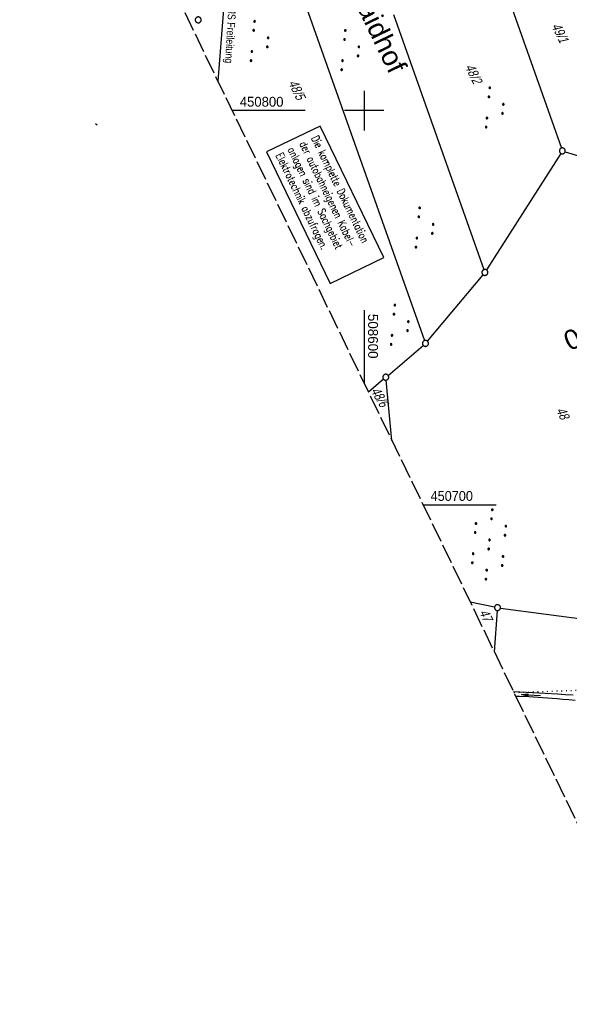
# Model space of a CAD drawing. Extents: x 508513 to 509174, y 450079 to 451036.
# Tile 27 of 51: x 508513 to 508652, y 450573 to 450823. Entities that reach past the tile are written whole.
import ezdxf
from ezdxf.enums import TextEntityAlignment as Align

# ---------------------------------------------------------------- set-up
doc = ezdxf.new("R2010")
doc.units = 0
doc.header["$LTSCALE"] = 10
doc.header["$MEASUREMENT"] = 0
for name, pattern in [('AUSGEZOGEN', [0]), ('LT00', [0]), ('LT14', [0.6, 0.5, -0.1]), ('LT17', [0.15, 0.1, -0.05]), ('PUNKTX2_STR', [0.6, 0.1, -0.5])]:
    doc.linetypes.add(name, pattern=pattern)
doc.layers.get('0').update_dxf_attribs({"linetype": 'LT00'})
for name, color, linetype in [('--EK_ST-93-1', 30, 'LT17'), ('BAB-KABEL_TEXT_KASTEN', 224, 'Continuous'), ('DFK_BEB_SCHR', 254, 'LT00'), ('DFK_FLUR_NR', 250, 'LT00'), ('DFK_GZPKT', 250, 'LT00'), ('DFK_KATASTER', 250, 'LT00'), ('DFK_NUTZUNG', 250, 'LT00'), ('DFK_NUTZUNGSGRENZE', 70, 'PUNKTX2_STR'), ('ORTSNAMEN', 250, 'Continuous'), ('PFEIL', 140, 'AUSGEZOGEN'), ('STROM_FREILTG', 80, 'STROMFREILEITUNG'), ('STROM_TEXT', 80, 'Continuous'), ('V122_GRABEN', 250, 'LT00'), ('V122_RASTER', 250, 'LT00')]:
    doc.layers.add(name, color=color, linetype=linetype)
doc.layers.add('-BLATT_122-RAND', color=7, linetype='LT14', plot=False)
doc.styles.add('Arial', font='ARIAL.TTF')
doc.styles.add('Beschrift', font='ARIAL.TTF')
doc.styles.add('ROMANS', font='romans.shx', dxfattribs={"width": 0.8})
doc.styles.get("Standard").update_dxf_attribs({"font": 'ARIAL.TTF'})
doc.styles.add('Strom', font='txt-alt.shx')
doc.styles.add('Versorgungsltg', font='ARIAL.TTF', dxfattribs={"width": 0.8, "height": 2})
doc.linetypes.add('STROMFREILEITUNG', pattern='A,12.7,-5.5,["xx",Strom,S=2.5,R=0,X=-2.6,Y=-0.85],-4.35', length=22.55)

# ---------------------------------------------------------------- blocks, each defined once
blk = doc.blocks.new('SYMB7010')
at = {"color": 0, "linetype": 'ByBlock'}
for points in [[(-0.031408, 0.499213), (-0.093728, 0.49134), (-0.15457, 0.475719), (-0.212975, 0.452595), (-0.268021, 0.422333), (-0.31884, 0.385411), (-0.36463, 0.342411), (-0.40467, 0.29401), (-0.438329, 0.240973), (-0.465074, 0.184136), (-0.484486, 0.124395), (-0.496256, 0.062692), (-0.5002, 0)], [(-0.5002, 0), (-0.496256, -0.062692), (-0.484486, -0.124395), (-0.465075, -0.184136), (-0.438329, -0.240973), (-0.404671, -0.29401), (-0.36463, -0.342411), (-0.31884, -0.385411), (-0.268021, -0.422333), (-0.212975, -0.452595), (-0.154571, -0.475719), (-0.093728, -0.49134), (-0.031408, -0.499213), (0.031408, -0.499213)], [(0.5002, 0), (0.496256, 0.062692), (0.484485, 0.124395), (0.465074, 0.184136), (0.438329, 0.240973), (0.40467, 0.29401), (0.36463, 0.342411), (0.31884, 0.385411), (0.268021, 0.422333), (0.212975, 0.452595), (0.15457, 0.475719), (0.093728, 0.49134), (0.031408, 0.499213), (-0.031408, 0.499213)], [(0.031408, -0.499213), (0.093728, -0.491341), (0.15457, -0.475719), (0.212975, -0.452595), (0.268021, -0.422333), (0.31884, -0.385411), (0.36463, -0.342411), (0.404671, -0.294011), (0.438329, -0.240974), (0.465075, -0.184136), (0.484486, -0.124395), (0.496256, -0.062692), (0.500201, 0)]]:
    blk.add_lwpolyline(points, dxfattribs=at)
blk = doc.blocks.new('SYMB7111')
at = {"color": 0, "linetype": 'ByBlock'}
for p, q in [((-0.13, 0.202919), (-0.13, 0.177081)), ((-0.125, 0.172895), (-0.125, 0.207105)), ((-0.12, 0.209164), (-0.12, 0.170836)), ((-0.115, 0.170204), (-0.115, 0.209796)), ((-0.11, 0.209164), (-0.11, 0.170836)), ((-0.105, 0.172895), (-0.105, 0.207105)), ((-0.1, 0.202919), (-0.1, 0.177081)), ((-0.095, 0.189874), (-0.095, 0.190146)), ((0.1, 0.202919), (0.1, 0.177081)), ((0.105, 0.172895), (0.105, 0.207105)), ((0.11, 0.209164), (0.11, 0.170836)), ((0.115, 0.170204), (0.115, 0.209796)), ((0.12, 0.209164), (0.12, 0.170836)), ((0.125, 0.172895), (0.125, 0.207105)), ((0.13, 0.202919), (0.13, 0.177081)), ((0.135, 0.189874), (0.135, 0.190146)), ((-0.515, -0.177081), (-0.515, -0.202919)), ((-0.51, -0.207105), (-0.51, -0.172895)), ((-0.505, -0.170836), (-0.505, -0.209164)), ((-0.5, -0.209796), (-0.5, -0.170204)), ((-0.495, -0.170836), (-0.495, -0.209164)), ((-0.49, -0.207105), (-0.49, -0.172895)), ((-0.485, -0.177081), (-0.485, -0.202919)), ((-0.48, -0.190126), (-0.48, -0.189854)), ((-0.285, -0.177081), (-0.285, -0.202919)), ((-0.28, -0.207105), (-0.28, -0.172895)), ((-0.275, -0.170836), (-0.275, -0.209164)), ((-0.27, -0.209796), (-0.27, -0.170204)), ((-0.265, -0.170836), (-0.265, -0.209164)), ((-0.26, -0.207105), (-0.26, -0.172895)), ((-0.255, -0.177081), (-0.255, -0.202919)), ((-0.25, -0.190126), (-0.25, -0.189854)), ((0.255, -0.177081), (0.255, -0.202919)), ((0.26, -0.207105), (0.26, -0.172895)), ((0.265, -0.170836), (0.265, -0.209164)), ((0.27, -0.209796), (0.27, -0.170204)), ((0.275, -0.170836), (0.275, -0.209164)), ((0.28, -0.207105), (0.28, -0.172895)), ((0.285, -0.177081), (0.285, -0.202919)), ((0.29, -0.190126), (0.29, -0.189854)), ((0.485, -0.177081), (0.485, -0.202919)), ((0.49, -0.207105), (0.49, -0.172895)), ((0.495, -0.170836), (0.495, -0.209164)), ((0.5, -0.209796), (0.5, -0.170204)), ((0.505, -0.170836), (0.505, -0.209164)), ((0.51, -0.207105), (0.51, -0.172895)), ((0.515, -0.177081), (0.515, -0.202919)), ((0.52, -0.190126), (0.52, -0.189854))]:
    blk.add_line(p, q, dxfattribs=at)
for points in [[(-0.095, 0.19), (-0.096981, 0.198678), (-0.10253, 0.205637), (-0.11055, 0.209499), (-0.11945, 0.209499), (-0.12747, 0.205637), (-0.133019, 0.198678), (-0.135, 0.19), (-0.133019, 0.181322), (-0.12747, 0.174363), (-0.11945, 0.170501), (-0.11055, 0.170501), (-0.10253, 0.174363), (-0.096981, 0.181322), (-0.095, 0.19)], [(0.135, 0.19), (0.133019, 0.198678), (0.12747, 0.205637), (0.11945, 0.209499), (0.11055, 0.209499), (0.10253, 0.205637), (0.096981, 0.198678), (0.095, 0.19), (0.096981, 0.181322), (0.10253, 0.174363), (0.11055, 0.170501), (0.11945, 0.170501), (0.12747, 0.174363), (0.133019, 0.181322), (0.135, 0.19)], [(-0.48, -0.19), (-0.481981, -0.181322), (-0.48753, -0.174363), (-0.49555, -0.170501), (-0.50445, -0.170501), (-0.51247, -0.174363), (-0.518019, -0.181322), (-0.52, -0.19), (-0.518019, -0.198678), (-0.51247, -0.205637), (-0.50445, -0.209499), (-0.49555, -0.209499), (-0.48753, -0.205637), (-0.481981, -0.198678), (-0.48, -0.19)], [(-0.25, -0.19), (-0.251981, -0.181322), (-0.25753, -0.174363), (-0.26555, -0.170501), (-0.27445, -0.170501), (-0.28247, -0.174363), (-0.288019, -0.181322), (-0.29, -0.19), (-0.288019, -0.198678), (-0.28247, -0.205637), (-0.27445, -0.209499), (-0.26555, -0.209499), (-0.25753, -0.205637), (-0.251981, -0.198678), (-0.25, -0.19)], [(0.29, -0.19), (0.288019, -0.181322), (0.28247, -0.174363), (0.27445, -0.170501), (0.26555, -0.170501), (0.25753, -0.174363), (0.251981, -0.181322), (0.25, -0.19), (0.251981, -0.198678), (0.25753, -0.205637), (0.26555, -0.209499), (0.27445, -0.209499), (0.28247, -0.205637), (0.288019, -0.198678), (0.29, -0.19)], [(0.52, -0.19), (0.518019, -0.181322), (0.51247, -0.174363), (0.50445, -0.170501), (0.49555, -0.170501), (0.48753, -0.174363), (0.481981, -0.181322), (0.48, -0.19), (0.481981, -0.198678), (0.48753, -0.205637), (0.49555, -0.209499), (0.50445, -0.209499), (0.51247, -0.205637), (0.518019, -0.198678), (0.52, -0.19)]]:
    blk.add_lwpolyline(points, dxfattribs=at)
blk = doc.blocks.new('SYMB7110')
at = {"color": 0, "linetype": 'ByBlock'}
for p, q in [((-0.515, 0.392919), (-0.515, 0.367081)), ((-0.51, 0.362895), (-0.51, 0.397105)), ((-0.505, 0.399164), (-0.505, 0.360836)), ((-0.5, 0.360204), (-0.5, 0.399796)), ((-0.495, 0.399164), (-0.495, 0.360836)), ((-0.49, 0.362895), (-0.49, 0.397105)), ((-0.485, 0.392919), (-0.485, 0.367081)), ((-0.48, 0.379874), (-0.48, 0.380145)), ((-0.285, 0.392919), (-0.285, 0.367081)), ((-0.28, 0.362895), (-0.28, 0.397105)), ((-0.275, 0.399164), (-0.275, 0.360836)), ((-0.27, 0.360204), (-0.27, 0.399796)), ((-0.265, 0.399164), (-0.265, 0.360836)), ((-0.26, 0.362895), (-0.26, 0.397105)), ((-0.255, 0.392919), (-0.255, 0.367081)), ((-0.25, 0.379874), (-0.25, 0.380146)), ((0.255, 0.392919), (0.255, 0.367081)), ((0.26, 0.362895), (0.26, 0.397105)), ((0.265, 0.399164), (0.265, 0.360836)), ((0.27, 0.360204), (0.27, 0.399796)), ((0.275, 0.399164), (0.275, 0.360836)), ((0.28, 0.362895), (0.28, 0.397105)), ((0.285, 0.392919), (0.285, 0.367081)), ((0.29, 0.379874), (0.29, 0.380145)), ((0.485, 0.392919), (0.485, 0.367081)), ((0.49, 0.362895), (0.49, 0.397105)), ((0.495, 0.399164), (0.495, 0.360836)), ((0.5, 0.360204), (0.5, 0.399796)), ((0.505, 0.399164), (0.505, 0.360836)), ((0.51, 0.362895), (0.51, 0.397105)), ((0.515, 0.392919), (0.515, 0.367081)), ((0.52, 0.379874), (0.52, 0.380146)), ((-0.9, 0.012919), (-0.9, -0.012919)), ((-0.895, -0.017106), (-0.895, 0.017105)), ((-0.89, 0.019164), (-0.89, -0.019164)), ((-0.885, -0.019797), (-0.885, 0.019796)), ((-0.88, 0.019164), (-0.88, -0.019164)), ((-0.875, -0.017106), (-0.875, 0.017105)), ((-0.87, 0.012919), (-0.87, -0.012919)), ((-0.865, -0.000126), (-0.865, 0.000145)), ((-0.67, 0.012919), (-0.67, -0.012919)), ((-0.665, -0.017106), (-0.665, 0.017105)), ((-0.66, 0.019164), (-0.66, -0.019164)), ((-0.655, -0.019797), (-0.655, 0.019796)), ((-0.65, 0.019164), (-0.65, -0.019164)), ((-0.645, -0.017106), (-0.645, 0.017105)), ((-0.64, 0.012919), (-0.64, -0.012919)), ((-0.635, -0.000126), (-0.635, 0.000145)), ((-0.13, 0.012919), (-0.13, -0.012919)), ((-0.125, -0.017105), (-0.125, 0.017105)), ((-0.12, 0.019164), (-0.12, -0.019164)), ((-0.115, -0.019796), (-0.115, 0.019796)), ((-0.11, 0.019164), (-0.11, -0.019164)), ((-0.105, -0.017105), (-0.105, 0.017105)), ((-0.1, 0.012919), (-0.1, -0.012919)), ((-0.095, -0.000126), (-0.095, 0.000146)), ((0.1, 0.012919), (0.1, -0.012919)), ((0.105, -0.017105), (0.105, 0.017105)), ((0.11, 0.019164), (0.11, -0.019164)), ((0.115, -0.019796), (0.115, 0.019796)), ((0.12, 0.019164), (0.12, -0.019164)), ((0.125, -0.017105), (0.125, 0.017105)), ((0.13, 0.012919), (0.13, -0.012919)), ((0.135, -0.000126), (0.135, 0.000146)), ((0.64, 0.012919), (0.64, -0.012919)), ((0.645, -0.017105), (0.645, 0.017105)), ((0.65, 0.019164), (0.65, -0.019164)), ((0.655, -0.019796), (0.655, 0.019796)), ((0.66, 0.019164), (0.66, -0.019164)), ((0.665, -0.017105), (0.665, 0.017105)), ((0.67, 0.012919), (0.67, -0.012919)), ((0.675, -0.000126), (0.675, 0.000146)), ((0.87, 0.012919), (0.87, -0.012919)), ((0.875, -0.017105), (0.875, 0.017105)), ((0.88, 0.019164), (0.88, -0.019164)), ((0.885, -0.019796), (0.885, 0.019796)), ((0.89, 0.019164), (0.89, -0.019164)), ((0.895, -0.017105), (0.895, 0.017105)), ((0.9, 0.012919), (0.9, -0.012919)), ((0.905, -0.000126), (0.905, 0.000146)), ((-0.515, -0.367081), (-0.515, -0.392919)), ((-0.51, -0.397105), (-0.51, -0.362895)), ((-0.505, -0.360836), (-0.505, -0.399164)), ((-0.5, -0.399796), (-0.5, -0.360204)), ((-0.495, -0.360836), (-0.495, -0.399164)), ((-0.49, -0.397106), (-0.49, -0.362895)), ((-0.485, -0.367081), (-0.485, -0.392919)), ((-0.48, -0.380126), (-0.48, -0.379855)), ((-0.285, -0.367081), (-0.285, -0.392919)), ((-0.28, -0.397105), (-0.28, -0.362895)), ((-0.275, -0.360836), (-0.275, -0.399164)), ((-0.27, -0.399796), (-0.27, -0.360204)), ((-0.265, -0.360836), (-0.265, -0.399164)), ((-0.26, -0.397105), (-0.26, -0.362895)), ((-0.255, -0.367081), (-0.255, -0.392919)), ((-0.25, -0.380126), (-0.25, -0.379855)), ((0.255, -0.367081), (0.255, -0.392919)), ((0.26, -0.397105), (0.26, -0.362895)), ((0.265, -0.360836), (0.265, -0.399164)), ((0.27, -0.399796), (0.27, -0.360204)), ((0.275, -0.360836), (0.275, -0.399164)), ((0.28, -0.397105), (0.28, -0.362895)), ((0.285, -0.367081), (0.285, -0.392919)), ((0.29, -0.380126), (0.29, -0.379855)), ((0.485, -0.367081), (0.485, -0.392919)), ((0.49, -0.397105), (0.49, -0.362895)), ((0.495, -0.360836), (0.495, -0.399164)), ((0.5, -0.399796), (0.5, -0.360204)), ((0.505, -0.360836), (0.505, -0.399164)), ((0.51, -0.397105), (0.51, -0.362895)), ((0.515, -0.367081), (0.515, -0.392919)), ((0.52, -0.380126), (0.52, -0.379855))]:
    blk.add_line(p, q, dxfattribs=at)
for points in [[(-0.48, 0.38), (-0.481981, 0.388678), (-0.48753, 0.395637), (-0.49555, 0.399499), (-0.50445, 0.399499), (-0.51247, 0.395637), (-0.518019, 0.388678), (-0.52, 0.38), (-0.518019, 0.371322), (-0.51247, 0.364363), (-0.50445, 0.360501), (-0.49555, 0.360501), (-0.48753, 0.364363), (-0.481981, 0.371322), (-0.48, 0.38)], [(-0.25, 0.38), (-0.251981, 0.388678), (-0.25753, 0.395637), (-0.26555, 0.399499), (-0.27445, 0.399499), (-0.28247, 0.395637), (-0.288019, 0.388678), (-0.29, 0.38), (-0.288019, 0.371322), (-0.28247, 0.364363), (-0.27445, 0.360501), (-0.26555, 0.360501), (-0.25753, 0.364363), (-0.251981, 0.371322), (-0.25, 0.38)], [(0.29, 0.38), (0.288019, 0.388678), (0.28247, 0.395637), (0.27445, 0.399499), (0.26555, 0.399499), (0.25753, 0.395637), (0.251981, 0.388678), (0.25, 0.38), (0.251981, 0.371322), (0.25753, 0.364363), (0.26555, 0.360501), (0.27445, 0.360501), (0.28247, 0.364363), (0.288019, 0.371322), (0.29, 0.38)], [(0.52, 0.38), (0.518019, 0.388678), (0.51247, 0.395637), (0.50445, 0.399499), (0.495549, 0.399499), (0.48753, 0.395637), (0.481981, 0.388678), (0.48, 0.38), (0.481981, 0.371322), (0.48753, 0.364363), (0.495549, 0.360501), (0.50445, 0.360501), (0.51247, 0.364363), (0.518019, 0.371322), (0.52, 0.38)], [(-0.865, 0), (-0.866981, 0.008678), (-0.87253, 0.015637), (-0.88055, 0.019498), (-0.88945, 0.019498), (-0.89747, 0.015637), (-0.903019, 0.008678), (-0.905, 0)], [(-0.905, 0), (-0.903019, -0.008678), (-0.89747, -0.015637), (-0.88945, -0.019499), (-0.88055, -0.019499), (-0.87253, -0.015637), (-0.866981, -0.008678), (-0.865, 0)], [(-0.635, 0), (-0.636981, 0.008678), (-0.64253, 0.015637), (-0.65055, 0.019498), (-0.65945, 0.019498), (-0.66747, 0.015637), (-0.673019, 0.008678), (-0.675, 0)], [(-0.675, 0), (-0.673019, -0.008678), (-0.66747, -0.015637), (-0.65945, -0.019499), (-0.65055, -0.019499), (-0.64253, -0.015637), (-0.636981, -0.008678), (-0.635, 0)], [(-0.095, 0), (-0.096981, 0.008678), (-0.10253, 0.015637), (-0.11055, 0.019499), (-0.11945, 0.019499), (-0.12747, 0.015637), (-0.133019, 0.008678), (-0.135, 0)], [(-0.135, 0), (-0.133019, -0.008678), (-0.12747, -0.015637), (-0.11945, -0.019499), (-0.11055, -0.019499), (-0.10253, -0.015637), (-0.096981, -0.008678), (-0.095, 0)], [(0.135, 0), (0.133019, 0.008678), (0.12747, 0.015637), (0.11945, 0.019499), (0.11055, 0.019499), (0.10253, 0.015637), (0.096981, 0.008678), (0.095, 0)], [(0.095, 0), (0.096981, -0.008678), (0.10253, -0.015637), (0.11055, -0.019499), (0.11945, -0.019499), (0.12747, -0.015637), (0.133019, -0.008678), (0.135, 0)], [(0.675, 0), (0.673019, 0.008678), (0.66747, 0.015637), (0.65945, 0.019499), (0.65055, 0.019499), (0.64253, 0.015637), (0.636981, 0.008678), (0.635, 0)], [(0.635, 0), (0.636981, -0.008678), (0.64253, -0.015637), (0.65055, -0.019499), (0.65945, -0.019499), (0.66747, -0.015637), (0.673019, -0.008678), (0.675, 0)], [(0.905, 0), (0.903019, 0.008678), (0.89747, 0.015637), (0.88945, 0.019499), (0.88055, 0.019499), (0.87253, 0.015637), (0.866981, 0.008678), (0.865, 0)], [(0.865, 0), (0.866981, -0.008678), (0.87253, -0.015637), (0.88055, -0.019499), (0.88945, -0.019499), (0.89747, -0.015637), (0.903019, -0.008678), (0.905, 0)], [(-0.48, -0.38), (-0.481981, -0.371322), (-0.48753, -0.364363), (-0.49555, -0.360501), (-0.50445, -0.360501), (-0.51247, -0.364363), (-0.518019, -0.371322), (-0.52, -0.38), (-0.518019, -0.388678), (-0.51247, -0.395637), (-0.50445, -0.399499), (-0.49555, -0.399499), (-0.48753, -0.395637), (-0.481981, -0.388678), (-0.48, -0.38)], [(-0.25, -0.38), (-0.251981, -0.371322), (-0.25753, -0.364363), (-0.26555, -0.360501), (-0.27445, -0.360501), (-0.28247, -0.364363), (-0.288019, -0.371322), (-0.29, -0.38), (-0.288019, -0.388678), (-0.28247, -0.395637), (-0.27445, -0.399499), (-0.26555, -0.399499), (-0.25753, -0.395637), (-0.251981, -0.388678), (-0.25, -0.38)], [(0.29, -0.38), (0.288019, -0.371322), (0.28247, -0.364363), (0.27445, -0.360501), (0.26555, -0.360501), (0.25753, -0.364363), (0.251981, -0.371322), (0.25, -0.38), (0.251981, -0.388678), (0.25753, -0.395637), (0.26555, -0.399499), (0.27445, -0.399499), (0.28247, -0.395637), (0.288019, -0.388678), (0.29, -0.38)], [(0.52, -0.38), (0.518019, -0.371322), (0.51247, -0.364363), (0.50445, -0.360501), (0.495549, -0.360501), (0.48753, -0.364363), (0.481981, -0.371322), (0.48, -0.38), (0.481981, -0.388678), (0.48753, -0.395637), (0.495549, -0.399499), (0.50445, -0.399499), (0.51247, -0.395637), (0.518019, -0.388678), (0.52, -0.38)]]:
    blk.add_lwpolyline(points, dxfattribs=at)
blk = doc.blocks.new('Pfreil3')
at = {"layer": 'PFEIL'}
blk.add_hatch(color=256, dxfattribs=at).paths.add_polyline_path([(-1.55, 0.27), (-1.55, -0.27), (0, 0)])
for p, q in [((-1.55, 0), (-4.83, 0)), ((-1.55, -0.27), (-1.55, 0.27)), ((-1.55, 0.27), (0, 0)), ((0, 0), (-1.55, -0.27))]:
    blk.add_line(p, q, dxfattribs=at)

msp = doc.modelspace()

# ---------------------------------------------------------------- linework, layer by layer
at = {"layer": '-BLATT_122-RAND'}
msp.add_lwpolyline([(508512.7, 450911.31), (508915.59, 450078.66), (509173.94, 450203.66), (508771.04, 451036.31), (508512.7, 450911.31)], dxfattribs=at)
at = {"layer": 'BAB-KABEL_TEXT_KASTEN', "linetype": 'AUSGEZOGEN'}
msp.add_lwpolyline([(508575.27, 450789.53), (508591.41, 450756.16), (508604.97, 450762.72), (508588.82, 450796.09)], close=True, dxfattribs=at)
at = {"layer": 'DFK_BEB_SCHR'}
msp.add_line((508532.36, 450796.31), (508531.91, 450796.65), dxfattribs=at)
at = {"layer": 'DFK_KATASTER'}
for p, q in [((508583.56, 450831.3), (508615.3, 450741.66)), ((508636.29, 450829.26), (508649.98, 450790.5)), ((508607.46, 450824.41), (508630.36, 450759.67)), ((508649.83, 450789.16), (508631.01, 450759.59)), ((508650.95, 450789.57), (508678.13, 450781.2)), ((508616.03, 450741.52), (508630.13, 450758.38)), ((508606.05, 450732.85), (508614.98, 450740.46)), ((508604.91, 450731.88), (508601.09, 450728.62)), ((508607.02, 450716.36), (508605.55, 450731.62)), ((508633.05, 450674.07), (508626.89, 450675.3)), ((508633.74, 450673.17), (508632.98, 450662.73)), ((508634.53, 450673.82), (508702.4, 450664.86))]:
    msp.add_line(p, q, dxfattribs=at)
at = {"layer": 'DFK_NUTZUNGSGRENZE', "ltscale": 0.2}
msp.add_line((508637.98, 450652.39), (508682.19, 450653.97), dxfattribs=at)
at = {"layer": 'STROM_FREILTG', "ltscale": 0.05, "flags": 128}
msp.add_lwpolyline([(508559.64, 450934.02), (508568.18, 450912.37), (508564.33, 450825.74), (508562.94, 450807.48)], dxfattribs=at)
at = {"layer": 'V122_GRABEN'}
for points in [[(508637.86, 450652.62), (508639.42, 450652.55), (508642.63, 450652.38), (508645.84, 450652.21), (508649.04, 450652.03), (508651, 450651.92), (508652.95, 450651.81)], [(508653.46, 450650.37), (508651.91, 450650.52), (508650.37, 450650.66), (508648.82, 450650.8), (508646.45, 450650.98), (508644.08, 450651.13), (508641.72, 450651.26), (508639.35, 450651.38), (508638.45, 450651.41)]]:
    msp.add_lwpolyline(points, dxfattribs=at)
at = {"layer": 'V122_RASTER'}
for p, q in [((508600, 450805), (508600, 450795)), ((508585.05, 450800), (508566.55, 450800)), ((508605, 450800), (508595, 450800)), ((508600, 450749.38), (508600, 450730.88)), ((508614.94, 450700), (508633.44, 450700))]:
    msp.add_line(p, q, dxfattribs=at)

# ---------------------------------------------------------------- block references
at = {"layer": 'DFK_GZPKT', "xscale": 1.500000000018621, "yscale": 1.5, "zscale": 1.5, "rotation": 264.7377099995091}
for p in [(508557.93, 450823.02), (508650.23, 450789.79), (508630.61, 450758.96), (508615.55, 450740.95), (508605.48, 450732.37), (508633.79, 450673.92)]:
    msp.add_blockref('SYMB7010', p, dxfattribs=at)
at = {"layer": 'DFK_NUTZUNG', "xscale": 9.999999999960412, "yscale": 10, "zscale": 10, "rotation": 264.7377000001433}
for name, p in [('SYMB7111', (508573.66, 450817.49)), ('SYMB7111', (508596.66, 450815.19)), ('SYMB7111', (508633.27, 450800.63)), ('SYMB7111', (508615.49, 450770.18)), ('SYMB7111', (508609.2, 450745.51)), ('SYMB7110', (508631.67, 450689.94))]:
    msp.add_blockref(name, p, dxfattribs=at)
at = {"layer": 'PFEIL', "rotation": 177.1246669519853}
msp.add_blockref('Pfreil3', (508639.91, 450651.85), dxfattribs=at)

# ---------------------------------------------------------------- texts
at = {"layer": '--EK_ST-93-1', "style": 'Beschrift'}
msp.add_text('175,700', height=5, rotation=-155.4033, dxfattribs=at).set_placement((508673.96, 450751.72), align=Align.MIDDLE_LEFT)
at = {"layer": 'BAB-KABEL_TEXT_KASTEN', "insert": (508588.34, 450793.93), "char_height": 2, "width": 33.7438, "attachment_point": 1, "rotation": 295.821, "style": 'ROMANS'}
msp.add_mtext('{\\W0.75;Die komplette Dokumentation der autobahneigenen Kabel-\\Panlagen sind im Sachgebiet Elektrotechnik abzufragen.}', dxfattribs=at)
at = {"layer": 'DFK_FLUR_NR', "oblique": 13.754, "width": 0.75}
for s, rotation, p in [('49/1', 295.821, (508647.41, 450821.5)), ('48/2', 295.821, (508625.49, 450811.14)), ('48/5', 295.821, (508580.7, 450807.08)), ('48/6', 300.0461, (508601.58, 450728.95)), ('48', 295.821, (508648.57, 450724.03)), ('47', 295.821, (508629.09, 450672.76))]:
    msp.add_text(s, height=2.5, rotation=rotation, dxfattribs=at).set_placement(p)
at = {"layer": 'ORTSNAMEN', "insert": (508600.48, 450832.82), "char_height": 5, "attachment_point": 1, "rotation": 295.821, "style": 'Arial'}
msp.add_mtext('Haidhof', dxfattribs=at)
at = {"layer": 'STROM_TEXT', "insert": (508566.02, 450822.25), "char_height": 2, "attachment_point": 5, "rotation": 266.7207, "line_spacing_factor": 1.1, "style": 'Versorgungsltg'}
msp.add_mtext('E.ON MS Freileitung', dxfattribs=at)
at = {"layer": 'V122_RASTER'}
for s, rotation, width, p in [(' 450800', 0.0004, 0.951, (508567.55, 450801)), (' 508600', -89.9996, 0.972, (508601, 450749.38)), (' 450700', 0.0004, 0.921, (508615.94, 450701))]:
    msp.add_text(s, height=2.5, rotation=rotation, dxfattribs=dict(at, width=width)).set_placement(p)

doc.saveas('drawing.dxf')
